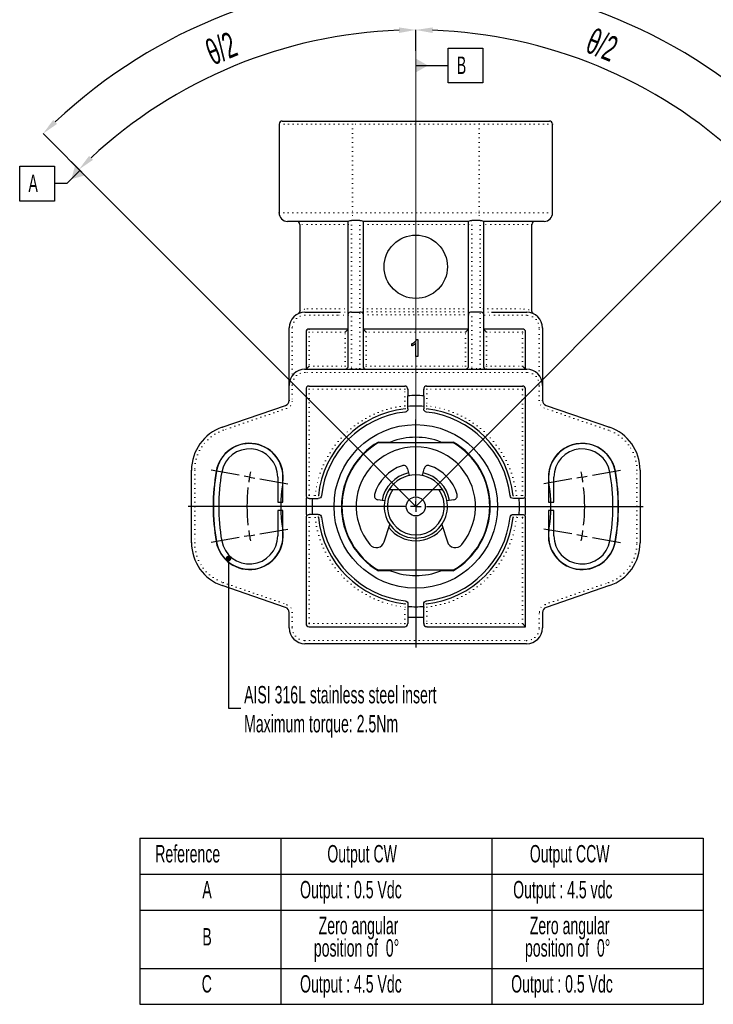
# Model space of a CAD drawing. Header units: millimetres. Extents: x 41 to 369, y 41 to 518.
# Tile 2 of 9: x 62 to 173, y 193 to 352. Entities that reach past the tile are written whole.
import ezdxf

# ---------------------------------------------------------------- set-up
doc = ezdxf.new("R2010")
doc.units = ezdxf.units.MM
doc.header["$PDSIZE"] = -1
doc.linetypes.add('DOT2', pattern=[0.635, 0, -0.635])
doc.layers.add('LINEE_SOTTILI', color=7, linetype='Continuous')
doc.styles.add('SLDTEXTSTYLE1', font='TXT', dxfattribs={"width": 0.605})
doc.dimstyles.new('SLDDIMSTYLE12', dxfattribs={"dimtxt": 0.18, "dimasz": 0.9, "dimexe": 0, "dimexo": 0.0625, "dimgap": 0, "dimtad": 0, "dimtih": 1, "dimtoh": 1, "dimdec": 0, "dimrnd": 1e-09, "dimzin": 0, "dimdsep": 46, "dimtxsty": 'Standard', "dimblk1": 'DOT', "dimblk2": 'DOT', "dimsah": 1, "dimcen": 0.09, "dimadec": 0, "dimazin": 0, "dimtfac": 0.9, "dimtdec": 0, "dimtofl": 0, "dimtmove": 0, "dimatfit": 3, "dimldrblk": 'DOT', "dimfxl": 1, "dimfrac": 2, "dimtolj": 1, "dimtzin": 0, "dimarcsym": 0})
doc.dimstyles.new('SLDDIMSTYLE13', dxfattribs={"dimtxt": 4.10931, "dimasz": 2.7, "dimexe": 0, "dimexo": 0.0625, "dimgap": 1.027327, "dimtad": 1, "dimdec": 4, "dimlfac": 0.588235, "dimzin": 12, "dimdsep": 46, "dimtxsty": 'SLDTEXTSTYLE1', "dimsah": 1, "dimcen": 0.09, "dimadec": 3, "dimazin": 3, "dimtfac": 1, "dimtdec": 3, "dimtofl": 0, "dimtmove": 0, "dimatfit": 3, "dimfxl": 1, "dimfrac": 2, "dimtolj": 1, "dimtzin": 12, "dimarcsym": 0})

# ---------------------------------------------------------------- blocks, each defined once
blk = doc.blocks.new('SW_TABLEANNOTATION_2')
at = {"layer": 'LINEE_SOTTILI', "color": 0}
for p, q in [((0, 0), (0, -5.78)), ((0, 0), (22.7, 0)), ((22.7, 0), (22.7, -5.78)), ((22.7, 0), (56.7, 0)), ((56.7, 0), (56.7, -5.78)), ((56.7, 0), (90.7, 0)), ((90.7, 0), (90.7, -5.78)), ((0, -5.78), (0, -11.56)), ((0, -5.78), (22.7, -5.78)), ((22.7, -5.78), (22.7, -11.56)), ((22.7, -5.78), (56.7, -5.78)), ((56.7, -5.78), (56.7, -11.56)), ((56.7, -5.78), (90.7, -5.78)), ((90.7, -5.78), (90.7, -11.56)), ((0, -11.56), (0, -20.96)), ((0, -11.56), (22.7, -11.56)), ((22.7, -11.56), (22.7, -20.96)), ((22.7, -11.56), (56.7, -11.56)), ((56.7, -11.56), (56.7, -20.96)), ((56.7, -11.56), (90.7, -11.56)), ((90.7, -11.56), (90.7, -20.96)), ((0, -20.96), (0, -26.73)), ((0, -20.96), (22.7, -20.96)), ((22.7, -20.96), (22.7, -26.73)), ((22.7, -20.96), (56.7, -20.96)), ((56.7, -20.96), (56.7, -26.73)), ((56.7, -20.96), (90.7, -20.96)), ((90.7, -20.96), (90.7, -26.73)), ((0, -26.73), (22.7, -26.73)), ((22.7, -26.73), (56.7, -26.73)), ((56.7, -26.73), (90.7, -26.73))]:
    blk.add_line(p, q, dxfattribs=at)
at = {"layer": 'LINEE_SOTTILI', "color": 0, "char_height": 2.8, "attachment_point": 1, "style": 'SLDTEXTSTYLE1'}
for s, insert in [('Reference', (2.48, -1.09)), ('Output CW', (30.19, -1.09)), ('Output CCW', (62.8, -1.09)), ('A', (10.06, -6.87)), ('Output : 0.5 Vdc', (25.8, -6.87)), ('Output : 4.5 vdc', (60.12, -6.87)), ('Zero angular', (28.79, -12.65)), ('Zero angular', (62.79, -12.65)), ('B', (10.06, -14.46)), ('position of  0°', (28.02, -16.26)), ('position of  0°', (62.02, -16.26)), ('C', (9.96, -22.04)), ('Output : 4.5 Vdc', (25.8, -22.04)), ('Output : 0.5 Vdc', (59.8, -22.04))]:
    blk.add_mtext(s, dxfattribs=dict(at, insert=insert))
blk = doc.blocks.new('_D_45')
at = {"layer": 'Defpoints', "color": 0}
for p in [(105.61, 347.4), (125.47, 346.6), (73.41, 325.35), (125.47, 273.29), (125.47, 273.29)]:
    blk.add_point(p, dxfattribs=at)
at = {"layer": 'LINEE_SOTTILI', "color": 0, "lineweight": -2}
for p, q in [((125.47, 346.66), (125.47, 350.01)), ((73.37, 325.39), (71.22, 327.54))]:
    blk.add_line(p, q, dxfattribs=at)
blk.add_arc((125.47, 273.29), 76.72, 92.0164, 132.9836, dxfattribs=at)
at = {"layer": 'LINEE_SOTTILI', "color": 0}
for points in [[(122.78, 349.52), (122.76, 350.42), (125.47, 350.01)], [(72.85, 329.74), (73.47, 329.09), (71.22, 327.54)]]:
    blk.add_solid(points, dxfattribs=at)
at = {"layer": 'LINEE_SOTTILI', "color": 0, "insert": (91.22, 348.06), "char_height": 4.109, "attachment_point": 1, "rotation": 22.5, "style": 'SLDTEXTSTYLE1'}
blk.add_mtext('θ/2', dxfattribs=at)
blk = doc.blocks.new('_D_46')
at = {"layer": 'Defpoints', "color": 0}
for p in [(125.47, 346.6), (163.83, 339.74), (176.39, 324.21), (125.47, 273.29), (125.47, 273.29)]:
    blk.add_point(p, dxfattribs=at)
at = {"layer": 'LINEE_SOTTILI', "color": 0, "lineweight": -2}
for p, q in [((125.47, 346.66), (125.47, 350.01)), ((176.44, 324.26), (179.72, 327.54))]:
    blk.add_line(p, q, dxfattribs=at)
blk.add_arc((125.47, 273.29), 76.72, 47.0164, 87.9836, dxfattribs=at)
at = {"layer": 'LINEE_SOTTILI', "color": 0}
for points in [[(128.18, 350.42), (128.16, 349.52), (125.47, 350.01)], [(177.47, 329.09), (178.09, 329.74), (179.72, 327.54)]]:
    blk.add_solid(points, dxfattribs=at)
at = {"layer": 'LINEE_SOTTILI', "color": 0, "insert": (154.12, 350.38), "char_height": 4.109, "attachment_point": 1, "rotation": 337.5, "style": 'SLDTEXTSTYLE1'}
blk.add_mtext('θ/2', dxfattribs=at)
blk = doc.blocks.new('_D_47')
at = {"layer": 'Defpoints', "color": 0}
for p in [(147.44, 355.29), (73.41, 325.35), (176.39, 324.21), (125.47, 273.29), (125.47, 273.29)]:
    blk.add_point(p, dxfattribs=at)
at = {"layer": 'LINEE_SOTTILI', "color": 0, "lineweight": -2}
for p, q in [((73.37, 325.39), (65.44, 333.32)), ((176.44, 324.26), (185.5, 333.32))]:
    blk.add_line(p, q, dxfattribs=at)
blk.add_arc((125.47, 273.29), 84.89, 46.8224, 133.1776, dxfattribs=at)
at = {"layer": 'LINEE_SOTTILI', "color": 0}
for points in [[(67.07, 335.52), (67.7, 334.88), (65.44, 333.32)], [(183.25, 334.88), (183.87, 335.52), (185.5, 333.32)]]:
    blk.add_solid(points, dxfattribs=at)
at = {"layer": 'LINEE_SOTTILI', "color": 0, "insert": (124.55, 363.65), "char_height": 4.11, "attachment_point": 1, "style": 'SLDTEXTSTYLE1'}
blk.add_mtext('θ', dxfattribs=at)
blk = doc.blocks.new('_Dot')
at = {"color": 0, "linetype": 'ByBlock', "lineweight": -2}
blk.add_line((-0.5, 0), (-1, 0), dxfattribs=at)
at = {"color": 0, "linetype": 'ByBlock', "const_width": 0.5}
blk.add_lwpolyline([(-0.25, 0, 1), (0.25, 0, 1)], format="xyb", close=True, dxfattribs=at)
blk = doc.blocks.new('SW_CENTERMARKSYMBOL_11')
at = {"layer": 'LINEE_SOTTILI', "color": 0}
for p, q in [((-1.67, 0.3), (-6.19, 1.09)), ((0, 0), (-0.84, 0.15)), ((0, 0), (0.84, -0.15)), ((53.57, 0), (54.41, 0.15)), ((55.25, 0.3), (59.77, 1.09)), ((1.67, -0.3), (6.19, -1.09)), ((51.9, -0.3), (47.38, -1.09)), ((53.57, 0), (52.74, -0.15)), ((0, -9.45), (-0.84, -9.59)), ((0, -9.45), (0.84, -9.3)), ((1.67, -9.15), (6.15, -8.36)), ((51.9, -9.15), (47.42, -8.36)), ((53.57, -9.45), (52.74, -9.3)), ((53.57, -9.45), (54.41, -9.59)), ((-1.67, -9.74), (-6.15, -10.53)), ((55.25, -9.74), (59.73, -10.53))]:
    blk.add_line(p, q, dxfattribs=at)
for start, end in [(168.2095, 170), (10, 11.7905), (170, 171.7905), (8.2095, 10), (173.581, 186.419), (353.581, 6.419), (188.2095, 190), (190, 191.7905), (348.2095, 350), (350, 351.7905)]:
    blk.add_arc((26.79, -4.72), 27.2, start, end, dxfattribs=at)
blk = doc.blocks.new('SW_CENTERMARKSYMBOL_12')
at = {"layer": 'LINEE_SOTTILI', "color": 0}
for p, q in [((0, 1.7), (0, 14.02)), ((-1.7, 0), (-36.68, 0)), ((0, 0), (-0.85, 0)), ((0, 0), (0, 0.85)), ((0, 0), (0, -0.85)), ((0, 0), (0.85, 0)), ((1.7, 0), (36.63, 0)), ((0, -1.7), (0, -22.71))]:
    blk.add_line(p, q, dxfattribs=at)
blk = doc.blocks.new('SW_DATUMTAG_3')
at = {"layer": 'LINEE_SOTTILI', "color": 0}
for p, q in [((-1.41, -0.65), (-1.41, 4.95)), ((-1.41, 4.95), (4.19, 4.95)), ((4.19, 4.95), (4.19, -0.65)), ((10.33, 2.23), (6.87, 5.69)), ((8.3, 4.26), (6.19, 2.15)), ((6.19, 2.15), (4.19, 2.15)), ((4.19, -0.65), (-1.41, -0.65))]:
    blk.add_line(p, q, dxfattribs=at)
blk.add_solid([(9.09, 3.47), (7.51, 5.05), (6.91, 2.87)], dxfattribs=at)
at = {"layer": 'LINEE_SOTTILI', "color": 0, "insert": (0, 3.6), "char_height": 2.8, "attachment_point": 1, "style": 'SLDTEXTSTYLE1'}
blk.add_mtext('A', dxfattribs=at)
blk = doc.blocks.new('SW_DATUMTAG_4')
at = {"layer": 'LINEE_SOTTILI', "color": 0}
for p, q in [((-1.41, -0.65), (-1.41, 4.95)), ((-1.41, 4.95), (4.19, 4.95)), ((4.19, 4.95), (4.19, -0.65)), ((-6.61, 2.15), (-1.41, 2.15)), ((4.19, -0.65), (-1.41, -0.65))]:
    blk.add_line(p, q, dxfattribs=at)
blk.add_solid([(-6.61, 1.03), (-6.61, 3.27), (-4.65, 2.15)], dxfattribs=at)
at = {"layer": 'LINEE_SOTTILI', "color": 0, "insert": (0, 3.6), "char_height": 2.8, "attachment_point": 1, "style": 'SLDTEXTSTYLE1'}
blk.add_mtext('B', dxfattribs=at)

msp = doc.modelspace()

# ---------------------------------------------------------------- linework, layer by layer
at = {"color": 7, "linetype": 'Continuous', "lineweight": 25}
for p, q in [((103.45569, 334.83211), (103.45569, 320.55211)), ((103.96569, 335.34211), (115.27069, 335.34211)), ((115.27069, 335.34211), (135.67069, 335.34211)), ((135.67069, 335.34211), (146.97569, 335.34211)), ((147.48569, 320.55211), (147.48569, 334.83211)), ((114.59069, 319.19211), (104.81569, 319.19211)), ((106.77069, 318.68211), (106.77069, 304.77622)), ((114.59069, 304.29917), (114.59069, 319.19632)), ((116.46069, 319.32918), (115.27069, 319.32918)), ((116.97069, 319.19477), (116.97069, 304.29917)), ((133.97069, 319.19211), (116.97069, 319.19211)), ((133.97069, 304.29917), (133.97069, 319.19477)), ((135.67069, 319.32918), (134.48069, 319.32918)), ((136.35069, 319.19632), (136.35069, 304.29917)), ((146.12569, 319.19211), (136.35069, 319.19211)), ((144.17069, 304.77622), (144.17069, 318.68211)), ((107.62069, 304.57211), (112.81891, 304.57211)), ((112.81891, 304.57211), (113.26618, 304.57763)), ((115.10069, 304.57211), (116.46069, 304.57211)), ((135.84069, 304.57211), (134.48069, 304.57211)), ((137.64562, 304.5771), (138.12246, 304.57211)), ((138.12246, 304.57211), (143.32069, 304.57211)), ((114.59069, 295.90211), (114.59069, 304.29917)), ((116.97069, 304.29917), (116.97069, 295.90211)), ((133.97069, 295.90211), (133.97069, 304.29917)), ((136.35069, 304.29917), (136.35069, 295.90211)), ((105.07069, 292.84211), (105.07069, 302.02211)), ((107.79069, 301.34211), (107.79069, 295.39211)), ((114.59069, 301.85211), (108.30069, 301.85211)), ((114.59069, 301.85211), (114.08069, 301.34211)), ((133.97069, 301.85211), (116.97069, 301.85211)), ((116.97069, 301.85211), (117.48069, 301.34211)), ((133.97069, 301.85211), (133.46069, 301.34211)), ((142.64069, 301.85211), (136.35069, 301.85211)), ((136.86069, 301.34211), (136.35069, 301.85211)), ((143.15069, 295.39211), (143.15069, 301.34211)), ((145.87069, 302.02211), (145.87069, 292.84211)), ((125.59492, 300.15211), (125.81941, 300.15211)), ((125.81941, 300.15211), (125.81941, 297.43211)), ((124.843, 299.15064), (124.843, 299.47211)), ((125.47069, 297.43211), (125.47069, 299.55167)), ((125.81941, 297.43211), (125.47069, 297.43211)), ((107.62069, 295.39211), (143.32069, 295.39211)), ((108.30069, 295.90211), (107.79069, 295.39211)), ((143.15069, 295.39211), (142.64069, 295.90211)), ((105.07069, 290.36297), (105.07069, 292.84211)), ((107.79069, 292.16211), (107.79069, 275.07711)), ((108.30069, 292.67211), (123.68569, 292.67211)), ((124.19569, 292.16211), (124.19569, 291.09652)), ((126.74569, 291.09652), (126.74569, 292.16211)), ((127.25569, 292.67211), (142.64069, 292.67211)), ((143.15069, 275.07711), (143.15069, 292.16211)), ((145.87069, 292.84211), (145.87069, 290.36297)), ((126.74569, 291.09652), (126.74569, 289.39171)), ((94.27578, 286.03968), (104.49742, 289.55927)), ((124.19569, 289.00121), (124.19569, 289.39171)), ((126.74569, 289.39171), (126.74569, 289.00121)), ((146.44396, 289.55927), (156.66559, 286.03968)), ((119.46208, 283.66211), (121.41466, 283.66211)), ((119.48497, 283.57711), (131.4564, 283.57711)), ((129.52671, 283.66211), (131.47929, 283.66211)), ((89.34569, 267.45629), (89.34569, 279.12794)), ((124.12395, 279.36685), (124.32456, 278.46198)), ((126.61682, 278.46198), (126.81742, 279.36685)), ((161.59569, 279.12794), (161.59569, 267.45629)), ((103.23142, 278.01534), (103.23142, 273.97211)), ((104.08142, 273.97211), (104.08142, 278.01534)), ((124.32456, 278.46198), (124.38284, 278.27474)), ((126.55853, 278.27474), (126.61682, 278.46198)), ((146.85996, 278.01534), (146.85996, 273.97211)), ((147.70996, 273.97211), (147.70996, 278.01534)), ((121.15657, 276.01211), (121.77343, 276.01211)), ((121.77343, 276.01211), (129.16794, 276.01211)), ((129.16794, 276.01211), (129.7848, 276.01211)), ((108.30069, 274.56711), (108.82093, 274.56711)), ((108.82093, 274.56711), (109.76159, 274.56711)), ((120.44817, 274.17772), (119.34299, 274.37259)), ((131.59838, 274.37259), (130.49321, 274.17772)), ((142.12045, 274.56711), (141.17978, 274.56711)), ((142.64069, 274.56711), (142.12045, 274.56711)), ((103.23142, 273.97211), (104.08142, 273.97211)), ((146.85996, 273.97211), (147.70996, 273.97211)), ((103.23142, 272.61211), (103.23142, 268.56888)), ((104.08142, 272.61211), (103.23142, 272.61211)), ((104.08142, 268.56888), (104.08142, 272.61211)), ((107.79069, 271.50711), (107.79069, 254.42211)), ((108.82093, 272.01711), (108.30069, 272.01711)), ((109.76159, 272.01711), (108.82093, 272.01711)), ((141.17978, 272.01711), (142.12045, 272.01711)), ((142.12045, 272.01711), (142.64069, 272.01711)), ((143.15069, 253.91211), (143.15069, 271.50711)), ((146.85996, 272.61211), (146.85996, 268.56888)), ((147.70996, 272.61211), (146.85996, 272.61211)), ((147.70996, 268.56888), (147.70996, 272.61211)), ((120.39177, 267.6041), (121.27228, 270.39671)), ((129.6691, 270.39671), (130.5496, 267.6041)), ((121.41466, 262.92211), (119.46208, 262.92211)), ((131.4564, 263.00711), (119.48497, 263.00711)), ((131.47929, 262.92211), (129.52671, 262.92211)), ((104.49742, 257.02495), (94.27578, 260.54455)), ((156.66559, 260.54455), (146.44396, 257.02495)), ((124.19569, 257.58302), (124.19569, 257.19252)), ((126.74569, 257.19252), (126.74569, 257.58302)), ((126.74569, 255.48771), (126.74569, 257.19252)), ((105.07069, 253.74211), (105.07069, 256.22126)), ((124.19569, 255.48771), (124.19569, 254.42211)), ((126.74569, 254.42211), (126.74569, 255.48771)), ((145.87069, 256.22126), (145.87069, 253.74211)), ((108.30069, 253.91211), (123.68569, 253.91211)), ((127.25569, 253.91211), (143.15069, 253.91211)), ((142.64069, 254.42211), (143.15069, 253.91211)), ((143.32069, 251.19211), (107.62069, 251.19211))]:
    msp.add_line(p, q, dxfattribs=at)
at = {"color": 7, "linetype": 'DOT2', "lineweight": 18}
for p, q in [((115.27069, 334.83211), (103.45569, 334.83211)), ((115.27069, 335.34211), (115.27069, 334.83211)), ((115.27069, 334.83211), (115.27069, 320.55211)), ((135.67069, 334.83211), (115.27069, 334.83211)), ((135.67069, 334.83211), (135.67069, 335.34211)), ((135.67069, 334.83211), (135.67069, 320.55211)), ((147.48569, 334.83211), (135.67069, 334.83211)), ((103.45569, 320.55211), (115.27069, 320.55211)), ((115.27069, 319.32918), (115.27069, 320.55211)), ((115.27069, 320.55211), (135.67069, 320.55211)), ((135.67069, 319.32918), (135.67069, 320.55211)), ((135.67069, 320.55211), (147.48569, 320.55211)), ((114.59069, 318.68211), (106.77069, 318.68211)), ((115.10069, 319.32981), (115.10069, 304.57211)), ((116.46069, 304.57211), (116.46069, 319.32918)), ((133.97069, 318.68211), (116.97069, 318.68211)), ((134.48069, 319.32918), (134.48069, 304.57211)), ((135.84069, 304.57211), (135.84069, 319.32981)), ((144.17069, 318.68211), (136.35069, 318.68211)), ((107.62069, 304.06211), (107.62069, 304.57211)), ((108.05371, 305.08211), (114.59069, 305.08211)), ((112.81891, 304.06211), (112.81891, 304.57211)), ((115.10069, 304.57211), (115.10069, 295.47777)), ((116.46069, 295.47777), (116.46069, 304.57211)), ((116.97069, 305.08211), (133.97069, 305.08211)), ((116.97069, 304.60128), (133.97069, 304.60128)), ((134.48069, 304.57211), (134.48069, 295.47777)), ((135.84069, 295.47777), (135.84069, 304.57211)), ((136.35069, 305.08211), (142.88767, 305.08211)), ((138.12246, 304.57211), (138.12246, 304.06211)), ((143.32069, 304.57211), (143.32069, 304.06211)), ((112.81891, 304.06211), (107.62069, 304.06211)), ((133.97069, 304.12045), (116.97069, 304.12045)), ((143.32069, 304.06211), (138.12246, 304.06211)), ((105.58069, 302.02211), (105.07069, 302.02211)), ((105.58069, 302.02211), (105.58069, 294.37211)), ((108.30069, 301.34211), (107.79069, 301.34211)), ((108.30069, 301.85211), (108.30069, 301.34211)), ((108.30069, 301.34211), (108.30069, 295.90211)), ((114.08069, 301.34211), (108.30069, 301.34211)), ((114.08069, 295.90211), (114.08069, 301.34211)), ((117.48069, 301.34211), (117.48069, 295.90211)), ((133.46069, 301.34211), (117.48069, 301.34211)), ((133.46069, 295.90211), (133.46069, 301.34211)), ((136.86069, 301.34211), (136.86069, 295.90211)), ((142.64069, 301.34211), (136.86069, 301.34211)), ((142.64069, 301.34211), (142.64069, 301.85211)), ((142.64069, 295.90211), (142.64069, 301.34211)), ((143.15069, 301.34211), (142.64069, 301.34211)), ((145.36069, 294.37211), (145.36069, 302.02211)), ((145.87069, 302.02211), (145.36069, 302.02211)), ((107.62069, 295.39211), (107.62069, 294.88211)), ((143.32069, 294.88211), (107.62069, 294.88211)), ((108.30069, 295.90211), (114.08069, 295.90211)), ((114.08069, 295.90211), (114.08069, 295.39211)), ((114.59069, 295.90211), (114.08069, 295.90211)), ((115.10069, 295.47777), (115.10069, 295.39211)), ((115.10069, 295.47777), (116.46069, 295.47777)), ((116.46069, 295.47777), (116.46069, 295.39211)), ((117.48069, 295.90211), (116.97069, 295.90211)), ((117.48069, 295.90211), (117.48069, 295.39211)), ((117.48069, 295.90211), (133.46069, 295.90211)), ((133.46069, 295.90211), (133.46069, 295.39211)), ((133.97069, 295.90211), (133.46069, 295.90211)), ((134.48069, 295.39211), (134.48069, 295.47777)), ((134.48069, 295.47777), (135.84069, 295.47777)), ((135.84069, 295.39211), (135.84069, 295.47777)), ((136.86069, 295.90211), (136.35069, 295.90211)), ((136.86069, 295.39211), (136.86069, 295.90211)), ((136.86069, 295.90211), (142.64069, 295.90211)), ((143.32069, 295.39211), (143.32069, 294.88211)), ((105.07069, 292.84211), (105.58069, 292.84211)), ((105.58069, 292.84211), (105.58069, 290.36297)), ((107.79069, 292.16211), (108.30069, 292.16211)), ((108.30069, 292.67211), (108.30069, 292.16211)), ((123.68569, 292.16211), (108.30069, 292.16211)), ((108.30069, 292.16211), (108.30069, 275.07711)), ((123.68569, 292.67211), (123.68569, 292.16211)), ((123.68569, 289.494), (123.68569, 292.16211)), ((124.19569, 292.16211), (123.68569, 292.16211)), ((126.74569, 292.16211), (127.25569, 292.16211)), ((127.25569, 292.67211), (127.25569, 292.16211)), ((127.25569, 292.16211), (127.25569, 289.494)), ((142.64069, 292.16211), (127.25569, 292.16211)), ((142.64069, 292.67211), (142.64069, 292.16211)), ((143.15069, 292.16211), (142.64069, 292.16211)), ((142.64069, 275.07711), (142.64069, 292.16211)), ((145.36069, 290.36297), (145.36069, 292.84211)), ((145.87069, 292.84211), (145.36069, 292.84211)), ((105.07069, 290.36297), (105.58069, 290.36297)), ((145.87069, 290.36297), (145.36069, 290.36297)), ((104.66346, 289.07706), (94.44182, 285.55747)), ((104.49742, 289.55927), (104.66346, 289.07706)), ((124.19569, 289.494), (123.68569, 289.494)), ((123.68569, 289.494), (123.74152, 288.98725)), ((127.25569, 289.494), (126.74569, 289.494)), ((127.25569, 289.494), (127.19986, 288.98725)), ((146.44396, 289.55927), (146.27792, 289.07706)), ((156.49955, 285.55747), (146.27792, 289.07706)), ((94.27578, 286.03968), (94.44182, 285.55747)), ((156.66559, 286.03968), (156.49955, 285.55747)), ((89.34569, 279.12794), (89.85569, 279.12794)), ((89.85569, 279.12794), (89.85569, 267.45629)), ((161.08569, 267.45629), (161.08569, 279.12794)), ((161.08569, 279.12794), (161.59569, 279.12794)), ((108.30069, 275.07711), (107.79069, 275.07711)), ((108.30069, 275.07711), (108.30069, 274.56711)), ((108.30069, 275.07711), (109.2688, 275.07711)), ((109.2688, 275.07711), (109.77555, 275.02128)), ((109.2688, 275.07711), (109.2688, 274.56711)), ((141.67257, 275.07711), (141.16582, 275.02128)), ((141.67257, 275.07711), (141.67257, 274.56711)), ((141.67257, 275.07711), (142.64069, 275.07711)), ((142.64069, 275.07711), (142.64069, 274.56711)), ((143.15069, 275.07711), (142.64069, 275.07711)), ((107.79069, 271.50711), (108.30069, 271.50711)), ((108.30069, 272.01711), (108.30069, 271.50711)), ((109.2688, 271.50711), (108.30069, 271.50711)), ((108.30069, 271.50711), (108.30069, 254.42211)), ((109.2688, 272.01711), (109.2688, 271.50711)), ((109.77555, 271.56294), (109.2688, 271.50711)), ((141.16582, 271.56294), (141.67257, 271.50711)), ((141.67257, 271.50711), (141.67257, 272.01711)), ((142.64069, 271.50711), (141.67257, 271.50711)), ((142.64069, 271.50711), (142.64069, 272.01711)), ((142.64069, 271.50711), (143.15069, 271.50711)), ((142.64069, 254.42211), (142.64069, 271.50711)), ((89.34569, 267.45629), (89.85569, 267.45629)), ((161.08569, 267.45629), (161.59569, 267.45629)), ((94.44182, 261.02676), (94.27578, 260.54455)), ((94.44182, 261.02676), (104.66346, 257.50717)), ((146.27792, 257.50717), (156.49955, 261.02676)), ((156.49955, 261.02676), (156.66559, 260.54455)), ((104.66346, 257.50717), (104.49742, 257.02495)), ((123.74152, 257.59698), (123.68569, 257.09023)), ((123.68569, 257.09023), (124.19569, 257.09023)), ((123.68569, 254.42211), (123.68569, 257.09023)), ((126.74569, 257.09023), (127.25569, 257.09023)), ((127.19986, 257.59698), (127.25569, 257.09023)), ((127.25569, 257.09023), (127.25569, 254.42211)), ((146.27792, 257.50717), (146.44396, 257.02495)), ((105.58069, 256.22126), (105.07069, 256.22126)), ((105.58069, 256.22126), (105.58069, 253.74211)), ((145.36069, 253.74211), (145.36069, 256.22126)), ((145.36069, 256.22126), (145.87069, 256.22126)), ((105.58069, 253.74211), (105.07069, 253.74211)), ((108.30069, 254.42211), (107.79069, 254.42211)), ((108.30069, 254.42211), (123.68569, 254.42211)), ((108.30069, 254.42211), (108.30069, 253.91211)), ((123.68569, 254.42211), (124.19569, 254.42211)), ((123.68569, 254.42211), (123.68569, 253.91211)), ((126.74569, 254.42211), (127.25569, 254.42211)), ((127.25569, 253.91211), (127.25569, 254.42211)), ((127.25569, 254.42211), (142.64069, 254.42211)), ((145.36069, 253.74211), (145.87069, 253.74211)), ((107.62069, 251.70211), (143.32069, 251.70211)), ((107.62069, 251.70211), (107.62069, 251.19211)), ((143.32069, 251.70211), (143.32069, 251.19211))]:
    msp.add_line(p, q, dxfattribs=at)
at = {"color": 7, "linetype": 'DOT2', "lineweight": 18, "flags": 128}
for points in [[(123.74325, 288.49428), (123.74315, 288.5219), (123.74275, 288.63236), (123.74152, 288.98725)], [(127.19986, 288.98725), (127.19976, 288.95964), (127.19938, 288.84921), (127.19813, 288.49428)], [(109.77555, 275.02128), (109.80316, 275.02119), (109.9136, 275.02081), (110.26852, 275.01955)], [(140.67286, 275.01955), (140.70047, 275.01965), (140.81093, 275.02005), (141.16582, 275.02128)], [(110.26852, 271.56467), (110.2409, 271.56458), (110.13044, 271.56418), (109.77555, 271.56294)], [(141.16582, 271.56294), (141.13821, 271.56304), (141.02778, 271.56342), (140.67286, 271.56467)], [(123.74152, 257.59698), (123.74161, 257.62459), (123.74199, 257.73502), (123.74325, 258.08995)], [(127.19813, 258.08995), (127.19823, 258.06233), (127.19862, 257.95187), (127.19986, 257.59698)]]:
    msp.add_lwpolyline(points, dxfattribs=at)
at = {"color": 7, "linetype": 'Continuous', "lineweight": 25}
for centre, radius in [((125.47069, 311.88211), 5.1), ((125.47069, 273.29211), 13.175), ((125.47069, 273.29211), 1.53)]:
    msp.add_circle(centre, radius, dxfattribs=at)
for centre, radius, start, end in [((103.96569, 334.83211), 0.51, 90, 180), ((146.97569, 334.83211), 0.51, 0, 90), ((104.81569, 320.55211), 1.36, 180, 270), ((146.12569, 320.55211), 1.36, 270, 0), ((106.26069, 318.68211), 0.51, 0, 90), ((144.68069, 318.68211), 0.51, 90, 180), ((107.62069, 302.02211), 2.55, 90, 180), ((143.32069, 302.02211), 2.55, 0, 90), ((108.30069, 301.34211), 0.51, 90, 180), ((142.64069, 301.34211), 0.51, 0, 90), ((107.62069, 292.84211), 2.55, 90, 180), ((114.08069, 295.90211), 0.51, 270, 0), ((117.48069, 295.90211), 0.51, 180, 270), ((133.46069, 295.90211), 0.51, 270, 0), ((136.86069, 295.90211), 0.51, 180, 270), ((143.32069, 292.84211), 2.55, 0, 90), ((108.30069, 292.16211), 0.51, 90, 180), ((123.68569, 292.16211), 0.51, 0, 90), ((127.25569, 292.16211), 0.51, 90, 180), ((142.64069, 292.16211), 0.51, 0, 90), ((104.22069, 290.36297), 0.85, 289, 0), ((125.47069, 273.29211), 17.85, 85.9039562, 94.0960438), ((146.72069, 290.36297), 0.85, 180, 251), ((125.47069, 273.29211), 15.7901, 96.2870567, 173.7129433), ((125.47069, 273.29211), 16.15, 85.471937, 94.528063), ((125.47069, 273.29211), 15.7901, 6.2870567, 83.7129433), ((125.47069, 273.29211), 15.3, 96.4827771, 173.5172229), ((125.47069, 273.29211), 15.3, 6.4827771, 83.5172229), ((96.65569, 279.12794), 7.31, 109, 180), ((154.28569, 279.12794), 7.31, 0, 71), ((125.47069, 273.29211), 11.135, 68.6380163, 111.3619837), ((98.68392, 278.01534), 5.44, 350, 170), ((98.68392, 278.01534), 5.3975, 0, 170), ((98.68392, 278.01534), 4.5475, 0, 170), ((125.47069, 273.29211), 11.985, 120.0889384, 239.9110616), ((125.47069, 273.29211), 11.9, 120.198757, 239.801243), ((125.47069, 273.29211), 9.605, 320.2528718, 219.7471282), ((125.47069, 273.29211), 11.9, 300.198757, 59.801243), ((125.47069, 273.29211), 11.985, 300.0889384, 59.9110616), ((152.25746, 278.01534), 5.44, 10, 190), ((152.25746, 278.01534), 5.3975, 10, 180), ((152.25746, 278.01534), 4.5475, 10, 180), ((125.47069, 273.29211), 6.9275, 108.6401571, 163.8598429), ((123.47044, 279.22197), 0.66938, 12.5, 108.6401571), ((127.47093, 279.22197), 0.66938, 71.3598429, 167.5), ((125.47069, 273.29211), 6.9275, 16.1401571, 71.3598429), ((125.47069, 273.29211), 32.64, 170, 190), ((125.47069, 273.29211), 32.5975, 170, 190), ((125.47069, 273.29211), 31.7475, 170, 190), ((125.47069, 273.29211), 5.525, 102.5, 170), ((125.47069, 273.29211), 5.1, 32.2309526, 147.7690474), ((125.47069, 273.29211), 5.525, 10, 77.5), ((125.47069, 273.29211), 31.7475, 350, 10), ((125.47069, 273.29211), 32.5975, 350, 10), ((125.47069, 273.29211), 32.64, 350, 10), ((125.47069, 273.29211), 21.76, 170, 190), ((125.47069, 273.29211), 5.1, 147.7690474, 32.2309526), ((125.47069, 273.29211), 4.59, 143.6587969, 36.3412031), ((125.47069, 273.29211), 21.76, 350, 10), ((108.30069, 275.07711), 0.51, 180, 209.6073759), ((125.47069, 273.29211), 17.68, 175.025637, 184.974363), ((125.47069, 273.29211), 16.6985, 175.6209679, 184.3790321), ((119.45923, 275.0318), 0.66938, 163.8598429, 260), ((131.48215, 275.0318), 0.66938, 280, 16.1401571), ((125.47069, 273.29211), 16.6985, 355.6209679, 4.3790321), ((142.64069, 275.07711), 0.51, 330.3926241, 0), ((125.47069, 273.29211), 17.68, 355.025637, 4.974363), ((108.30069, 271.50711), 0.51, 150.3926241, 180), ((125.47069, 273.29211), 15.7901, 186.2870567, 263.7129433), ((125.47069, 273.29211), 15.3, 186.4827771, 263.5172229), ((125.47069, 273.29211), 15.3, 276.4827771, 353.5172229), ((125.47069, 273.29211), 15.7901, 276.2870567, 353.7129433), ((142.64069, 271.50711), 0.51, 0, 29.6073759), ((98.68392, 268.56888), 5.44, 190, 10), ((125.47069, 273.29211), 5.525, 217.9492205, 322.0507795), ((152.25746, 268.56888), 5.44, 170, 350), ((98.68392, 268.56888), 5.3975, 190, 0), ((98.68392, 268.56888), 4.5475, 190, 0), ((152.25746, 268.56888), 5.3975, 180, 350), ((152.25746, 268.56888), 4.5475, 180, 350), ((96.65569, 267.45629), 7.31, 180, 251), ((119.11498, 268.00667), 1.33875, 219.7471282, 342.5), ((131.82639, 268.00667), 1.33875, 197.5, 320.2528718), ((154.28569, 267.45629), 7.31, 289, 0), ((125.47069, 273.29211), 11.135, 248.6380163, 291.3619837), ((104.22069, 256.22126), 0.85, 0, 71), ((125.47069, 273.29211), 16.15, 265.471937, 274.528063), ((146.72069, 256.22126), 0.85, 109, 180), ((125.47069, 273.29211), 17.85, 265.9039562, 274.0960438), ((107.62069, 253.74211), 2.55, 180, 270), ((108.30069, 254.42211), 0.51, 180, 270), ((123.68569, 254.42211), 0.51, 270, 0), ((127.25569, 254.42211), 0.51, 180, 270), ((143.32069, 253.74211), 2.55, 270, 0)]:
    msp.add_arc(centre, radius, start, end, dxfattribs=at)
at = {"color": 7, "linetype": 'DOT2', "lineweight": 18}
for centre, radius, start, end in [((107.57878, 305.04653), 0.47626, 275.0486655, 4.2850512), ((143.3626, 305.04653), 0.47626, 175.7149488, 264.9513345), ((107.62069, 302.02211), 2.04, 90, 180), ((143.32069, 302.02211), 2.04, 0, 90), ((107.62069, 292.84211), 2.04, 90, 180), ((143.32069, 292.84211), 2.04, 0, 90), ((104.22069, 290.36297), 1.36, 289, 0), ((146.72069, 290.36297), 1.36, 180, 251), ((125.47069, 273.29211), 16.29992, 96.2870567, 173.7129433), ((123.68581, 289.49408), 0.50988, 276.2728629, 359.9910233), ((127.25557, 289.49408), 0.50988, 180.0089767, 263.7271371), ((125.47069, 273.29211), 16.29992, 6.2870567, 83.7129433), ((96.65569, 279.12794), 6.8, 109, 180), ((154.28569, 279.12794), 6.8, 0, 71), ((109.26872, 275.077), 0.50988, 270.0089767, 353.7271371), ((141.67265, 275.077), 0.50988, 186.2728629, 269.9910233), ((109.26872, 271.50723), 0.50988, 6.2728629, 89.9910233), ((125.47069, 273.29211), 16.29992, 186.2870567, 263.7129433), ((125.47069, 273.29211), 16.29992, 276.2870567, 353.7129433), ((141.67265, 271.50723), 0.50988, 90.0089767, 173.7271371), ((96.65569, 267.45629), 6.8, 180, 251), ((154.28569, 267.45629), 6.8, 289, 0), ((104.22069, 256.22126), 1.36, 0, 71), ((123.68581, 257.09015), 0.50988, 0.0089767, 83.7271371), ((127.25557, 257.09015), 0.50988, 96.2728629, 179.9910233), ((146.72069, 256.22126), 1.36, 109, 180), ((107.62069, 253.74211), 2.04, 180, 270), ((143.32069, 253.74211), 2.04, 270, 0)]:
    msp.add_arc(centre, radius, start, end, dxfattribs=at)
at = {"color": 7, "linetype": 'Continuous', "lineweight": 25}
for centre, start_param, end_param in [((115.10069, 304.29917), 1.570796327, 3.141592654), ((116.46069, 304.29917), 0, 1.570796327), ((134.48069, 304.29917), 1.570796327, 3.141592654), ((135.84069, 304.29917), 0, 1.570796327)]:
    msp.add_ellipse(centre, major_axis=(0.51, 0), ratio=0.535183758, start_param=start_param, end_param=end_param, dxfattribs=at)
at = {"color": 7, "linetype": 'DOT2', "lineweight": 18}
for centre, start_param, end_param in [((115.10069, 295.90211), 3.141592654, 4.71238898), ((116.46069, 295.90211), 4.71238898, 6.283185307), ((134.48069, 295.90211), 3.141592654, 4.71238898), ((135.84069, 295.90211), 4.71238898, 6.283185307)]:
    msp.add_ellipse(centre, major_axis=(0.51, 0), ratio=0.832050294, start_param=start_param, end_param=end_param, dxfattribs=at)
at = {"color": 7, "linetype": 'Continuous', "lineweight": 25}
for points, knots in [([(114.59069, 319.19632), (114.59069, 319.20707), (114.64662, 319.23986), (114.83189, 319.30308), (114.96367, 319.33084), (115.10069, 319.32981)], [0, 0, 0, 0, 0.5, 0.5, 1, 1, 1, 1]), ([(116.46069, 319.32918), (116.5977, 319.32918), (116.72904, 319.29923), (116.91439, 319.23488), (116.97069, 319.20333), (116.97069, 319.19477)], [0, 0, 0, 0, 0.5, 0.5, 1, 1, 1, 1]), ([(133.97069, 319.19477), (133.97069, 319.20333), (134.02695, 319.23486), (134.21224, 319.29921), (134.34364, 319.32918), (134.48069, 319.32918)], [0, 0, 0, 0, 0.5, 0.5, 1, 1, 1, 1]), ([(135.84069, 319.32981), (135.97766, 319.33084), (136.10937, 319.30311), (136.29472, 319.23988), (136.35069, 319.20706), (136.35069, 319.19632)], [0, 0, 0, 0, 0.5, 0.5, 1, 1, 1, 1]), ([(106.76863, 304.77189), (106.76948, 304.76698), (106.77832, 304.71594), (106.75444, 304.62375), (106.71009, 304.51376), (106.65267, 304.43396), (106.60042, 304.38238), (106.56489, 304.35458), (106.54337, 304.33972), (106.52603, 304.32881), (106.51048, 304.31994), (106.50675, 304.31834), (106.517, 304.32322), (106.52192, 304.32557)], [0, 0, 0, 0, 0.012438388, 0.129325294, 0.228000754, 0.310693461, 0.375266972, 0.418044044, 0.453833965, 0.501097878, 0.58713111, 0.80195568, 1, 1, 1, 1]), ([(144.4195, 304.32554), (144.42433, 304.32324), (144.43482, 304.31824), (144.43082, 304.32002), (144.41304, 304.33006), (144.38767, 304.34654), (144.35283, 304.37241), (144.29281, 304.42745), (144.21819, 304.53313), (144.16812, 304.6607), (144.17579, 304.74871), (144.17806, 304.77485)], [0, 0, 0, 0, 0.191441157, 0.415677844, 0.517167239, 0.566010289, 0.609269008, 0.672023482, 0.780165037, 0.934687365, 1, 1, 1, 1]), ([(124.843, 299.47211), (124.88657, 299.49456), (124.97246, 299.53879), (125.09379, 299.61518), (125.20707, 299.69799), (125.31042, 299.78721), (125.40307, 299.8784), (125.48114, 299.97042), (125.54647, 300.05989), (125.57925, 300.12228), (125.59492, 300.15211)], [0, 0, 0, 0, 0.142657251, 0.281168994, 0.416977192, 0.550852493, 0.67836417, 0.795032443, 0.901998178, 1, 1, 1, 1]), ([(125.47069, 299.55167), (125.45061, 299.5323), (125.40888, 299.49206), (125.33833, 299.4351), (125.2596, 299.37737), (125.17369, 299.32186), (125.08612, 299.2696), (125.0015, 299.2226), (124.92124, 299.18282), (124.86837, 299.16108), (124.843, 299.15064)], [0, 0, 0, 0, 0.1116703, 0.232094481, 0.362743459, 0.50255751, 0.641525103, 0.771098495, 0.890161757, 1, 1, 1, 1]), ([(124.19569, 289.00121), (124.19569, 288.87617), (124.1488, 288.75411), (123.9836, 288.56892), (123.86749, 288.5084), (123.74325, 288.49428)], [0, 0, 0, 0, 0.5, 0.5, 1, 1, 1, 1]), ([(127.19813, 288.49428), (127.07389, 288.5084), (126.95791, 288.56883), (126.79266, 288.75395), (126.74569, 288.87617), (126.74569, 289.00121)], [0, 0, 0, 0, 0.5, 0.5, 1, 1, 1, 1]), ([(108.30069, 274.56711), (108.21935, 274.56711), (108.14056, 274.58543), (107.98907, 274.66445), (107.91503, 274.72352), (107.85728, 274.82515)], [0, 0, 0, 0, 0.5, 0.5, 1, 1, 1, 1]), ([(110.26852, 275.01955), (110.2544, 274.89532), (110.19397, 274.77934), (110.00885, 274.61409), (109.88663, 274.56711), (109.76159, 274.56711)], [0, 0, 0, 0, 0.5, 0.5, 1, 1, 1, 1]), ([(141.17978, 274.56711), (141.05475, 274.56711), (140.93269, 274.614), (140.7475, 274.7792), (140.68697, 274.89531), (140.67286, 275.01955)], [0, 0, 0, 0, 0.5, 0.5, 1, 1, 1, 1]), ([(143.0841, 274.82515), (143.02648, 274.72375), (142.95275, 274.66478), (142.80128, 274.58557), (142.7219, 274.56711), (142.64069, 274.56711)], [0, 0, 0, 0, 0.5, 0.5, 1, 1, 1, 1]), ([(107.85728, 271.75908), (107.9149, 271.86048), (107.98863, 271.91945), (108.1401, 271.99866), (108.21948, 272.01711), (108.30069, 272.01711)], [0, 0, 0, 0, 0.5, 0.5, 1, 1, 1, 1]), ([(109.76159, 272.01711), (109.88663, 272.01711), (110.00869, 271.97023), (110.19388, 271.80503), (110.2544, 271.68891), (110.26852, 271.56467)], [0, 0, 0, 0, 0.5, 0.5, 1, 1, 1, 1]), ([(140.67286, 271.56467), (140.68697, 271.68891), (140.7474, 271.80489), (140.93252, 271.97014), (141.05475, 272.01711), (141.17978, 272.01711)], [0, 0, 0, 0, 0.5, 0.5, 1, 1, 1, 1]), ([(142.64069, 272.01711), (142.72202, 272.01711), (142.80082, 271.9988), (142.9523, 271.91978), (143.02635, 271.86071), (143.0841, 271.75908)], [0, 0, 0, 0, 0.5, 0.5, 1, 1, 1, 1]), ([(123.74325, 258.08995), (123.86749, 258.07583), (123.98346, 258.0154), (124.14872, 257.83028), (124.19569, 257.70805), (124.19569, 257.58302)], [0, 0, 0, 0, 0.5, 0.5, 1, 1, 1, 1]), ([(126.74569, 257.58302), (126.74569, 257.70806), (126.79257, 257.83012), (126.95777, 258.01531), (127.07389, 258.07583), (127.19813, 258.08995)], [0, 0, 0, 0, 0.5, 0.5, 1, 1, 1, 1])]:
    msp.add_open_spline(points, degree=3, knots=knots, dxfattribs=at)
for points in [[(115.27069, 319.32918), (115.214, 319.32918), (115.15734, 319.32939), (115.10069, 319.32981)], [(135.84069, 319.32981), (135.78401, 319.32939), (135.72735, 319.32918), (135.67069, 319.32918)], [(124.19569, 289.39171), (124.19569, 289.96006), (124.19569, 290.52833), (124.19569, 291.09652)], [(124.19569, 257.19252), (124.19569, 256.62417), (124.19569, 256.0559), (124.19569, 255.48771)]]:
    msp.add_open_spline(points, degree=3, dxfattribs=at)
at = {"color": 7, "linetype": 'DOT2', "lineweight": 18}
for points, knots in [([(106.79565, 304.77622), (106.79343, 304.7753), (106.78745, 304.77283), (107.01697, 304.88378), (107.42517, 305.03353), (107.84256, 305.06579), (108.05371, 305.08211)], [0, 0, 0, 0, 0.172550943, 0.46333043, 0.728522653, 1, 1, 1, 1]), ([(113.26618, 304.57763), (113.45503, 304.57981), (113.89513, 304.58487), (114.33791, 304.59255), (114.59069, 304.59693)], [0, 0, 0, 0, 0.429111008, 1, 1, 1, 1]), ([(136.35069, 304.59693), (136.69058, 304.59045), (137.12336, 304.5822), (137.55333, 304.578), (137.64562, 304.5771)], [0, 0, 0, 0, 0.785374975, 1, 1, 1, 1]), ([(142.88767, 305.08211), (143.13816, 305.05878), (143.60242, 305.01552), (143.99125, 304.85314), (144.17519, 304.76132), (144.15211, 304.77299), (144.14572, 304.77622)], [0, 0, 0, 0, 0.326408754, 0.604982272, 0.890596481, 1, 1, 1, 1])]:
    msp.add_open_spline(points, degree=3, knots=knots, dxfattribs=at)
for points in [[(114.59069, 304.11145), (114.00003, 304.09654), (113.40994, 304.06211), (112.81891, 304.06211)], [(138.12246, 304.06211), (137.53151, 304.06211), (136.94137, 304.09654), (136.35069, 304.11145)]]:
    msp.add_open_spline(points, degree=3, dxfattribs=at)
at = {"layer": 'LINEE_SOTTILI', "color": 7, "lineweight": 18}
for q in [(125.47069, 346.60175), (73.41261, 325.35019), (176.39123, 324.21266)]:
    msp.add_line((125.47069, 273.29211), q, dxfattribs=at)

# ---------------------------------------------------------------- block references
at = {"layer": 'LINEE_SOTTILI', "color": 7}
for name, p in [('SW_DATUMTAG_4', (132.07884, 342.13444)), ('SW_DATUMTAG_3', (63.08701, 323.11805)), ('SW_CENTERMARKSYMBOL_12', (125.47069, 273.29211)), ('SW_CENTERMARKSYMBOL_11', (98.68392, 278.01534))]:
    msp.add_blockref(name, p, dxfattribs=at)
at = {"layer": 'LINEE_SOTTILI'}
msp.add_blockref('SW_TABLEANNOTATION_2', (81.03235, 219.86634), dxfattribs=at)

# ---------------------------------------------------------------- texts
at = {"layer": 'LINEE_SOTTILI', "color": 7, "insert": (97.82185, 244.38634), "char_height": 2.8, "attachment_point": 1, "style": 'SLDTEXTSTYLE1'}
msp.add_mtext('AISI 316L stainless steel insert ^JMaximum torque: 2.5Nm', dxfattribs=at)

# ---------------------------------------------------------------- dimensions: what is measured, and where the dimension line sits
at = {"layer": 'LINEE_SOTTILI', "color": 7}
for base, line1, line2, text, picture, middle in [((147.44242, 355.29174), ((176.39123, 324.21266), (125.47069, 273.29211)), ((73.41261, 325.35019), (125.47069, 273.29211)), 'θ', '_D_47', (125.47069, 358.18437)), ((105.61346, 347.40032), ((125.47069, 346.60175), (125.47069, 273.29211)), ((73.41261, 325.35019), (125.47069, 273.29211)), 'θ/2', '_D_45', (96.11027, 344.17442)), ((163.83192, 339.73571), ((176.39123, 324.21266), (125.47069, 273.29211)), ((125.47069, 346.60175), (125.47069, 273.29211)), 'θ/2', '_D_46', (154.8311, 344.17442))]:
    dim = msp.add_angular_dim_2l(base=base, line1=line1, line2=line2, text=text, dimstyle='SLDDIMSTYLE13', dxfattribs=at)
    dim.commit()
    dim.dimension.update_dxf_attribs({"geometry": picture, "text_midpoint": middle, "dimtype": 162})

# ---------------------------------------------------------------- leaders
msp.add_leader([(95.30122, 264.9179), (95.28281, 240.79863), (97.28281, 240.79863)], dimstyle='SLDDIMSTYLE12', dxfattribs=at)

doc.saveas('drawing.dxf')
